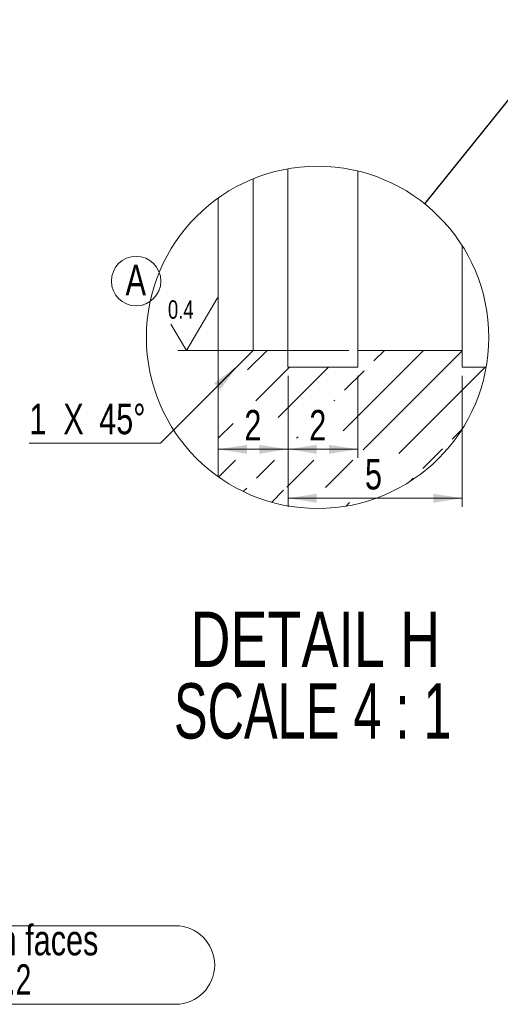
# Model space of a CAD drawing. Header units: millimetres. Extents: x 15 to 589, y 5 to 415.
# Tile 9 of 15: x 320 to 375, y 179 to 292. Entities that reach past the tile are written whole.
import ezdxf

# ---------------------------------------------------------------- set-up
doc = ezdxf.new("R2010")
doc.units = ezdxf.units.MM
doc.styles.add('SLDTEXTSTYLE0', font='TXT', dxfattribs={"width": 0.75})
doc.styles.add('SLDTEXTSTYLE2', font='TXT', dxfattribs={"width": 0.6875})
doc.styles.add('SLDTEXTSTYLE4', font='TXT', dxfattribs={"width": 0.681818})
doc.dimstyles.new('SLDDIMSTYLE14', dxfattribs={"dimtxt": 0.18, "dimasz": 3.302, "dimexe": 0, "dimexo": 0.0625, "dimgap": 0, "dimtad": 0, "dimtih": 1, "dimtoh": 1, "dimdec": 0, "dimrnd": 1e-09, "dimzin": 0, "dimdsep": 46, "dimtxsty": 'Standard', "dimblk1": 'NONE', "dimblk2": 'NONE', "dimsah": 1, "dimcen": 0.09, "dimadec": 0, "dimazin": 0, "dimtfac": 3.302, "dimtdec": 0, "dimtofl": 0, "dimtmove": 0, "dimatfit": 3, "dimldrblk": 'NONE', "dimfxl": 0, "dimfrac": 2, "dimtolj": 1, "dimtzin": 0, "dimarcsym": 0})
doc.dimstyles.new('SLDDIMSTYLE20', dxfattribs={"dimtxt": 3.5, "dimasz": 3.302, "dimexe": 0, "dimexo": 0.0625, "dimgap": 0.875, "dimtad": 1, "dimlfac": 0.25, "dimrnd": 1e-09, "dimzin": 12, "dimdsep": 46, "dimtxsty": 'SLDTEXTSTYLE0', "dimsah": 1, "dimcen": 0.09, "dimadec": 0, "dimazin": 3, "dimtfac": 1, "dimtofl": 0, "dimtmove": 0, "dimatfit": 3, "dimfxl": 0, "dimfrac": 2, "dimtolj": 1, "dimtzin": 12, "dimarcsym": 0})

# ---------------------------------------------------------------- blocks, each defined once
blk = doc.blocks.new('SW_NOTE_9')
at = {"color": 0, "linetype": 'Continuous', "lineweight": 0}
for p, q in [((4.51, 4.51), (56.3, 4.51)), ((56.3, -4.51), (4.51, -4.51))]:
    blk.add_line(p, q, dxfattribs=at)
for centre, start, end in [((4.51, 0), 90, 270), ((56.3, 0), 270, 90)]:
    blk.add_arc(centre, 4.51, start, end, dxfattribs=at)
at = {"color": 0, "linetype": 'Continuous', "lineweight": 0, "char_height": 3.5, "attachment_point": 2}
for s, insert, style in [('Marked: on both faces', (30.09, 4.61), 'SLDTEXTSTYLE0'), ('ACC  dep 0.2', (30.1, 0.08), 'SLDTEXTSTYLE2')]:
    blk.add_mtext(s, dxfattribs=dict(at, insert=insert, style=style))
blk = doc.blocks.new('_NONE')
blk = doc.blocks.new('SW_HATCH_0')
at = {"color": 0, "linetype": 'Continuous', "lineweight": 0}
for p, q in [((0, 0), (-2.24, -2.24)), ((17.96, 0), (8.72, -9.24)), ((12.26, -1.21), (13.47, 0)), ((22.4, -0.05), (11.04, -11.41)), ((2.57, -1.92), (-1.3, -5.79)), ((7.06, -1.92), (1.27, -7.71)), ((25.02, -1.92), (15.11, -11.83)), ((8.89, -4.58), (11.14, -2.33)), ((7.68, -5.79), (7.77, -5.7)), ((-3.9, -8.39), (-5.6, -10.09)), ((3.38, -10.09), (3.55, -9.92)), ((21.24, -10.19), (22.36, -9.07)), ((17.87, -13.56), (20.12, -11.31)), ((-3.63, -12.61), (-5.56, -14.54)), ((-1.21, -14.68), (0.87, -12.61)), ((5.36, -12.61), (2.25, -15.71)), ((9.85, -12.61), (6.7, -15.75)), ((16.36, -15.07), (16.75, -14.68)), ((-2.73, -16.2), (-2.33, -15.8)), ((1.9, -16.06), (0.53, -17.43)), ((9.47, -17.47), (9.07, -17.88))]:
    blk.add_line(p, q, dxfattribs=at)
blk = doc.blocks.new('_D_69')
at = {"color": 7, "linetype": 'Continuous', "lineweight": 0}
for p, q in [((350.96, 251.34), (350.96, 241.91)), ((350.96, 242.91), (342.96, 242.91))]:
    blk.add_line(p, q, dxfattribs=at)
for points in [[(342.96, 242.91), (346.26, 242.4), (346.26, 243.42)], [(350.96, 242.91), (347.65, 243.42), (347.65, 242.4)]]:
    blk.add_solid(points, dxfattribs=at)
at = {"color": 7, "linetype": 'Continuous', "lineweight": 0, "insert": (345.95, 247.42), "char_height": 3.5, "attachment_point": 1, "style": 'SLDTEXTSTYLE0'}
blk.add_mtext('2', dxfattribs=at)
blk = doc.blocks.new('_D_70')
at = {"color": 7, "linetype": 'Continuous', "lineweight": 0}
for p, q in [((350.96, 251.34), (350.96, 241.91)), ((358.96, 251.34), (358.96, 241.91)), ((350.96, 242.91), (358.96, 242.91))]:
    blk.add_line(p, q, dxfattribs=at)
for points in [[(350.96, 242.91), (354.26, 242.4), (354.26, 243.42)], [(358.96, 242.91), (355.65, 243.42), (355.65, 242.4)]]:
    blk.add_solid(points, dxfattribs=at)
at = {"color": 7, "linetype": 'Continuous', "lineweight": 0, "insert": (353.4, 247.42), "char_height": 3.5, "attachment_point": 1, "style": 'SLDTEXTSTYLE0'}
blk.add_mtext('2', dxfattribs=at)
blk = doc.blocks.new('_D_71')
at = {"color": 7, "linetype": 'Continuous', "lineweight": 0}
for p, q in [((350.96, 251.34), (350.96, 236.29)), ((370.96, 251.34), (370.96, 236.29)), ((350.96, 237.29), (370.96, 237.29))]:
    blk.add_line(p, q, dxfattribs=at)
for points in [[(350.96, 237.29), (354.26, 236.78), (354.26, 237.8)], [(370.96, 237.29), (367.65, 237.8), (367.65, 236.78)]]:
    blk.add_solid(points, dxfattribs=at)
at = {"color": 7, "linetype": 'Continuous', "lineweight": 0, "insert": (359.79, 241.8), "char_height": 3.5, "attachment_point": 1, "style": 'SLDTEXTSTYLE0'}
blk.add_mtext('5', dxfattribs=at)
blk = doc.blocks.new('SW_CHAMFER_DIMENSION_3')
at = {"color": 0, "linetype": 'Continuous', "lineweight": 0}
for p, q in [((23.89, 8.84), (15.05, 0)), ((15.05, 0), (0, 0))]:
    blk.add_line(p, q, dxfattribs=at)
blk.add_solid([(23.89, 8.84), (21.2, 6.86), (21.92, 6.14)], dxfattribs=at)
at = {"color": 0, "linetype": 'Continuous', "lineweight": 0, "char_height": 3.5, "attachment_point": 1, "style": 'SLDTEXTSTYLE0'}
for s, insert in [('45°', (8.02, 4.51)), ('1', (0, 4.51)), ('X', (3.9, 4.51))]:
    blk.add_mtext(s, dxfattribs=dict(at, insert=insert))
blk = doc.blocks.new('SW_NOTE_20')
at = {"color": 0, "linetype": 'Continuous', "lineweight": 0, "char_height": 6.35, "attachment_point": 2}
for s, insert, style in [('DETAIL H', (17.07, 8.19), 'SLDTEXTSTYLE0'), ('SCALE 4 : 1', (16.77, -0.03), 'SLDTEXTSTYLE4')]:
    blk.add_mtext(s, dxfattribs=dict(at, insert=insert, style=style))
blk = doc.blocks.new('SW_NOTE_21')
at = {"color": 0, "linetype": 'Continuous', "lineweight": 0}
blk.add_circle((1.63, 2.63), 2.84, dxfattribs=at)
at = {"color": 0, "linetype": 'Continuous', "lineweight": 0, "insert": (1.59, 4.51), "char_height": 3.5, "attachment_point": 2, "style": 'SLDTEXTSTYLE0'}
blk.add_mtext('A', dxfattribs=at)
blk = doc.blocks.new('SW_SFSYMBOL_7')
at = {"color": 0, "linetype": 'Continuous', "lineweight": 0}
for p, q in [((2.12, -3.02), (5.69, 3.02)), ((2.12, -3.02), (0.34, 0)), ((20.78, -3.02), (1.12, -3.02))]:
    blk.add_line(p, q, dxfattribs=at)
at = {"color": 0, "linetype": 'Continuous', "lineweight": 0, "insert": (0, 2.73), "char_height": 2.117, "attachment_point": 1, "style": 'SLDTEXTSTYLE0'}
blk.add_mtext('0.4', dxfattribs=at)

msp = doc.modelspace()

# ---------------------------------------------------------------- linework, layer by layer
at = {"color": 7, "linetype": 'Continuous', "lineweight": 15}
for p, q in [((350.9562875, 254.260096), (350.9562875, 275.1109835)), ((358.9562813, 254.260096), (358.9562813, 274.8602901)), ((346.9562868, 273.9611801), (346.9562868, 254.260096)), ((342.9562862, 250.2600954), (342.9562862, 271.7633594)), ((370.9562833, 254.260096), (370.9562833, 266.2661311)), ((342.9562862, 250.2600954), (346.9562868, 254.260096)), ((346.9562868, 254.260096), (350.9562875, 254.260096)), ((350.9562875, 254.260096), (350.9562875, 252.3400963)), ((358.9562813, 254.260096), (370.9562833, 254.260096)), ((358.9562813, 252.3400963), (358.9562813, 254.260096)), ((370.9562833, 254.260096), (370.9562833, 252.3400963)), ((350.9562875, 252.3400963), (358.9562813, 252.3400963)), ((370.9562833, 252.3400963), (373.7020346, 252.3400963)), ((342.9562862, 239.7545756), (342.9562862, 250.2600954))]:
    msp.add_line(p, q, dxfattribs=at)
at = {"color": 7, "linetype": 'Continuous', "lineweight": 0}
msp.add_circle((354.3537832, 255.7587818), 19.6479883, dxfattribs=at)

# ---------------------------------------------------------------- block references
for name, p in [('SW_NOTE_21', (331.8983127, 259.5876927)), ('SW_SFSYMBOL_7', (337.1762139, 257.2837536)), ('SW_HATCH_0', (348.5552634, 254.260096)), ('SW_CHAMFER_DIMENSION_3', (321.2705662, 243.6292384)), ('SW_NOTE_20', (337.023672, 216.0799885)), ('SW_NOTE_9', (281.734104, 183.699422))]:
    msp.add_blockref(name, p, dxfattribs=at)

# ---------------------------------------------------------------- dimensions: what is measured, and where the dimension line sits
for base, p1, p2, picture, middle in [((342.9562851, 242.9127159), (350.9562851, 252.3400954), (342.9562851, 239.7545793), '_D_69', (347.2406618, 242.9127159)), ((370.9562851, 237.2923356), (350.9562851, 252.3400963), (370.9562851, 252.3400963), '_D_71', (361.0832747, 237.2923356)), ((358.9562851, 242.9127159), (350.9562851, 252.3400954), (358.9562851, 252.3400954), '_D_70', (354.690577, 242.9127159))]:
    dim = msp.add_linear_dim(base=base, p1=p1, p2=p2, dimstyle='SLDDIMSTYLE20', dxfattribs=at)
    dim.commit()
    dim.dimension.update_dxf_attribs({"geometry": picture, "text_midpoint": middle, "dimtype": 160})

# ---------------------------------------------------------------- leaders
at = {"color": 7, "linetype": 'Continuous', "lineweight": 0, "has_arrowhead": 0}
msp.add_leader([(366.6628991, 271.0733124), (383.6670455, 292.2289629)], dimstyle='SLDDIMSTYLE14', dxfattribs=at)

doc.saveas('drawing.dxf')
